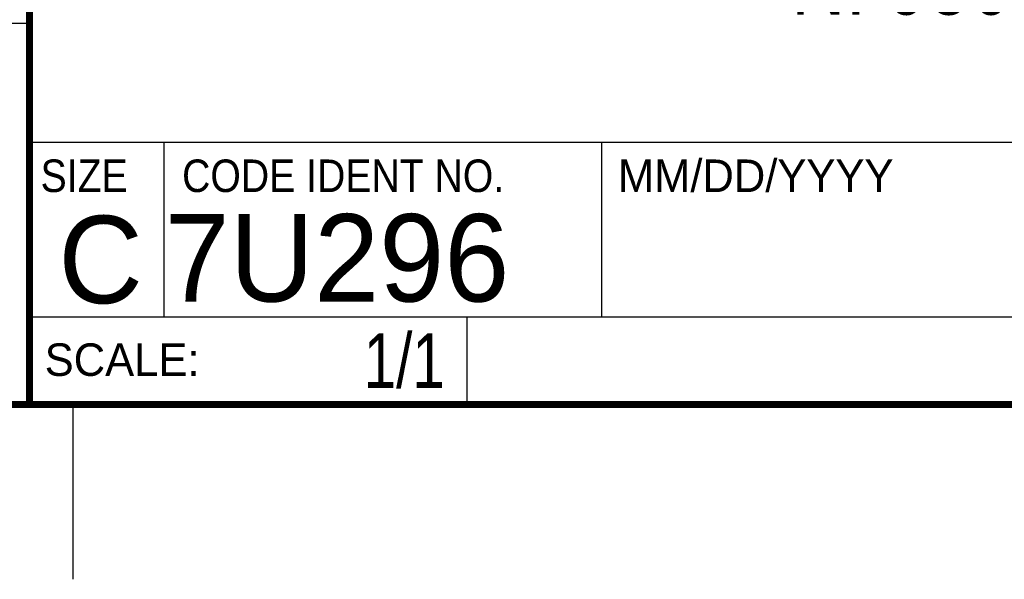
# Model space of a CAD drawing. Header units: inches. Extents: x 0 to 22, y 0 to 17.
# Tile 40 of 56: x 16.3 to 19.2, y 0 to 1.6. Entities that reach past the tile are written whole.
import ezdxf

# ---------------------------------------------------------------- set-up
doc = ezdxf.new("R2010")
doc.units = ezdxf.units.IN
doc.header["$LTSCALE"] = 1.21
doc.header["$MEASUREMENT"] = 0
doc.layers.get('0').update_dxf_attribs({"linetype": 'CONTINUOUS'})
doc.layers.add('DETAIL', color=7, linetype='CONTINUOUS')
doc.layers.add('NOTE', color=7, linetype='CONTINUOUS')
doc.styles.get("Standard").update_dxf_attribs({"font": 'txt', "width": 0.8})
doc.styles.add('TEXTSTYLE_2', font='txt')
doc.styles.add('TEXTSTYLE_3', font='txt', dxfattribs={"width": 0.9})

# ---------------------------------------------------------------- blocks, each defined once
blk = doc.blocks.new('*T10')
at = {"color": 2, "linetype": 'Continuous'}
for p, q in [((0, 0), (3.49, 0)), ((0, 0), (0, -0.5)), ((3.49, 0), (3.49, -0.5)), ((0, -0.5), (3.49, -0.5))]:
    blk.add_line(p, q, dxfattribs=at)
at = {"layer": 'NOTE', "color": 7, "linetype": 'Continuous', "insert": (1.745, -0.231875), "char_height": 0.19, "width": 3.344, "attachment_point": 2, "line_spacing_factor": 0.9}
blk.add_mtext('06/06/2013 ', dxfattribs=at)
blk = doc.blocks.new('*T11')
at = {"color": 2, "linetype": 'Continuous'}
for p, q in [((0, 0), (1.25, 0)), ((0, 0), (0, -0.25)), ((1.25, 0), (1.25, -0.25)), ((0, -0.25), (1.25, -0.25))]:
    blk.add_line(p, q, dxfattribs=at)
at = {"layer": 'DETAIL', "color": 7, "linetype": 'Continuous', "insert": (1.1875, -0.046875), "char_height": 0.15625, "width": 0.75, "attachment_point": 3, "line_spacing_factor": 0.9}
blk.add_mtext('1/1', dxfattribs=at)
blk = doc.blocks.new('*T13')
at = {"color": 2, "linetype": 'Continuous'}
for p, q in [((0, 0), (5.13, 0)), ((0, 0), (0, -1.71)), ((5.13, 0), (5.13, -1.71)), ((0, -1.71), (5.13, -1.71))]:
    blk.add_line(p, q, dxfattribs=at)
at = {"layer": 'NOTE', "color": 7, "linetype": 'Continuous', "insert": (2.565, -1.145), "char_height": 0.2, "width": 2.24, "attachment_point": 2, "line_spacing_factor": 0.9}
blk.add_mtext('NI 950X', dxfattribs=at)

msp = doc.modelspace()

# ---------------------------------------------------------------- linework, layer by layer
at = {"color": 2, "linetype": 'Continuous'}
for p, q in [((16.375, 1.5888), (13.61, 1.5888)), ((16.76, 0.75), (16.76, 1.25)), ((16.375, 0.75), (21.5, 0.75)), ((16.5, 0), (16.5, 0.5))]:
    msp.add_line(p, q, dxfattribs=at)
at = {"color": 7, "linetype": 'Continuous', "const_width": 0.02}
for points in [[(16.375, 2.96), (16.375, 0.5)], [(0.5, 0.5), (21.5, 0.5)]]:
    msp.add_lwpolyline(points, dxfattribs=at)

# ---------------------------------------------------------------- block references
for name, p in [('*T13', (16.3737, 2.9596)), ('*T10', (18.01, 1.25)), ('*T11', (16.3748, 0.7501))]:
    msp.add_blockref(name, p)

# ---------------------------------------------------------------- texts
at = {"color": 2, "linetype": 'Continuous', "char_height": 0.093, "attachment_point": 1, "line_spacing_factor": 0.9}
for s, insert, width, style in [('SIZE', (16.407, 1.2002), 0.3348, 'TEXTSTYLE_3'), ('CODE IDENT NO.', (16.8114, 1.2002), 1.1718, 'TEXTSTYLE_3'), ('MM/DD/YYYY', (18.0565, 1.2002), 0.93, 'TEXTSTYLE_2'), ('SCALE:', (16.4187, 0.6745), 0.558, 'TEXTSTYLE_2')]:
    msp.add_mtext(s, dxfattribs=dict(at, insert=insert, width=width, style=style))
at = {"color": 7, "linetype": 'Continuous', "char_height": 0.25, "line_spacing_factor": 0.9, "style": 'TEXTSTYLE_2'}
for s, insert, width, attachment_point in [('C', (16.5785, 1.0393), 0.25, 2), ('7U296', (16.7614, 1.0441), 1.25, 1)]:
    msp.add_mtext(s, dxfattribs=dict(at, insert=insert, width=width, attachment_point=attachment_point))

doc.saveas('drawing.dxf')
